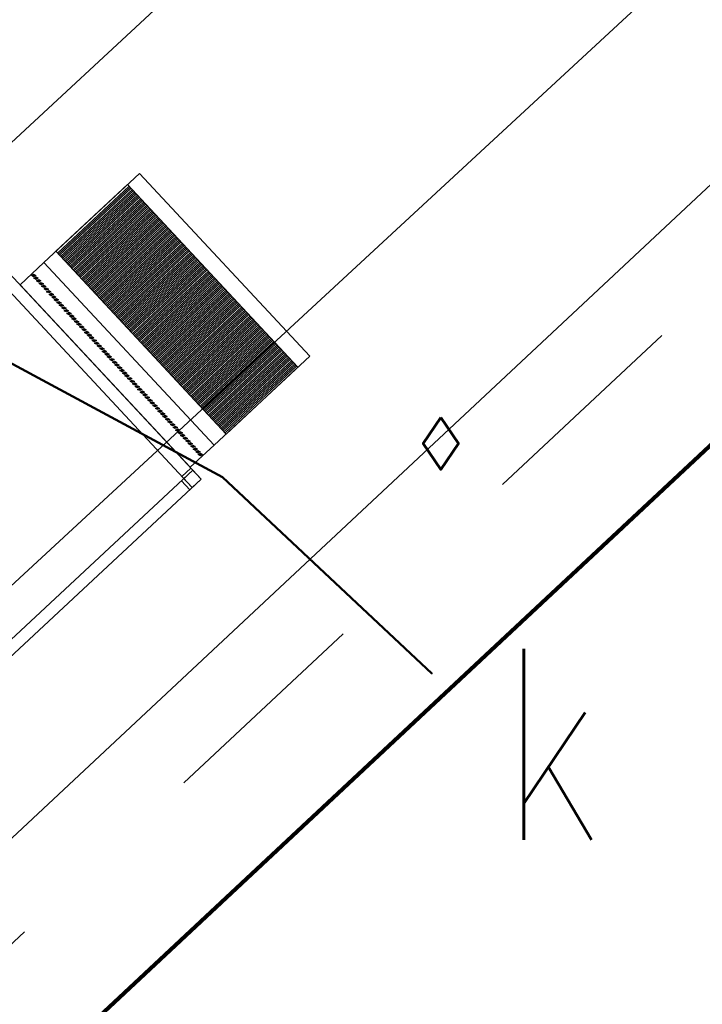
# Model space of a CAD drawing. Extents: x 5552506 to 5553307, y 5642054 to 5642708.
# Tile 34 of 73: x 5552833.24 to 5552836.37, y 5642484.78 to 5642489.29. Entities that reach past the tile are written whole.
import ezdxf
from ezdxf.enums import TextEntityAlignment as Align

# ---------------------------------------------------------------- set-up
doc = ezdxf.new("R2010")
doc.units = 0
doc.header["$MEASUREMENT"] = 0
doc.linetypes.add('1', pattern=[2, 1, -1])
doc.layers.add('A_SC_WID', color=1, linetype='Continuous', lineweight=18)
doc.layers.add('PROJEKT', color=255, linetype='Continuous', lineweight=50)
doc.layers.add('deszczówka', color=7, linetype='Continuous', lineweight=50, true_color=0x0a8f2c)
for name, color, linetype in [('EGB_BlokBudynku', 7, 'Continuous'), ('GES_PrzewodKanalizacyjny', 7, 'Continuous'), ('OT_Komunikacja', 7, 'Continuous')]:
    doc.layers.add(name, color=color, linetype=linetype)
doc.styles.add('STYL_ARIAL', font='simplex', dxfattribs={"width": 0.75, "oblique": 0.1})

msp = doc.modelspace()

# ---------------------------------------------------------------- linework, layer by layer
at = {"linetype": 'ByBlock'}
msp.add_lwpolyline([(5552818.13, 5642470.25), (5552854.09, 5642503.87), (5552864.53, 5642492.88), (5552829.075, 5642458.505), (5552818.13, 5642470.25)], dxfattribs=at)
for points in [[(5552834.5711, 5642487.74859), (5552834.13282, 5642487.34029), (5552833.35234, 5642488.17807), (5552833.79062, 5642488.58637), (5552834.5711, 5642487.74859)], [(5552834.5711, 5642487.74859), (5552834.13282, 5642487.34029), (5552833.35234, 5642488.17807), (5552833.79062, 5642488.58637), (5552834.5711, 5642487.74859)], [(5552834.51695, 5642487.69815), (5552834.18769, 5642487.39141), (5552833.40721, 5642488.22919), (5552833.73647, 5642488.53593), (5552834.51695, 5642487.69815)], [(5552833.74397, 5642488.52788), (5552833.41471, 5642488.22114), (5552833.74397, 5642488.52788)], [(5552833.74874, 5642488.52276), (5552833.41948, 5642488.21602), (5552833.74874, 5642488.52276)], [(5552833.75351, 5642488.51764), (5552833.42425, 5642488.2109), (5552833.75351, 5642488.51764)], [(5552833.75829, 5642488.51251), (5552833.42903, 5642488.20578), (5552833.75829, 5642488.51251)], [(5552833.76306, 5642488.50739), (5552833.4338, 5642488.20065), (5552833.76306, 5642488.50739)], [(5552833.76783, 5642488.50227), (5552833.43857, 5642488.19553), (5552833.76783, 5642488.50227)], [(5552833.7726, 5642488.49715), (5552833.44334, 5642488.19041), (5552833.7726, 5642488.49715)], [(5552833.77737, 5642488.49203), (5552833.44811, 5642488.18529), (5552833.77737, 5642488.49203)], [(5552833.78214, 5642488.48691), (5552833.45288, 5642488.18017), (5552833.78214, 5642488.48691)], [(5552833.78691, 5642488.48178), (5552833.45766, 5642488.17505), (5552833.78691, 5642488.48178)], [(5552833.79169, 5642488.47666), (5552833.46243, 5642488.16992), (5552833.79169, 5642488.47666)], [(5552833.79646, 5642488.47154), (5552833.4672, 5642488.1648), (5552833.79646, 5642488.47154)], [(5552833.80123, 5642488.46642), (5552833.47197, 5642488.15968), (5552833.80123, 5642488.46642)], [(5552833.806, 5642488.4613), (5552833.47674, 5642488.15456), (5552833.806, 5642488.4613)], [(5552833.81077, 5642488.45617), (5552833.48151, 5642488.14944), (5552833.81077, 5642488.45617)], [(5552833.81554, 5642488.45105), (5552833.48628, 5642488.14431), (5552833.81554, 5642488.45105)], [(5552833.82031, 5642488.44593), (5552833.49106, 5642488.13919), (5552833.82031, 5642488.44593)], [(5552833.82509, 5642488.44081), (5552833.49583, 5642488.13407), (5552833.82509, 5642488.44081)], [(5552833.82986, 5642488.43569), (5552833.5006, 5642488.12895), (5552833.82986, 5642488.43569)], [(5552833.83463, 5642488.43057), (5552833.50537, 5642488.12383), (5552833.83463, 5642488.43057)], [(5552833.8394, 5642488.42544), (5552833.51014, 5642488.11871), (5552833.8394, 5642488.42544)], [(5552833.84417, 5642488.42032), (5552833.51491, 5642488.11358), (5552833.84417, 5642488.42032)], [(5552833.84894, 5642488.4152), (5552833.51968, 5642488.10846), (5552833.84894, 5642488.4152)], [(5552833.85372, 5642488.41008), (5552833.52446, 5642488.10334), (5552833.85372, 5642488.41008)], [(5552833.85849, 5642488.40496), (5552833.52923, 5642488.09822), (5552833.85849, 5642488.40496)], [(5552833.86326, 5642488.39983), (5552833.534, 5642488.0931), (5552833.86326, 5642488.39983)], [(5552833.86803, 5642488.39471), (5552833.53877, 5642488.08797), (5552833.86803, 5642488.39471)], [(5552833.8728, 5642488.38959), (5552833.54354, 5642488.08285), (5552833.8728, 5642488.38959)], [(5552833.87757, 5642488.38447), (5552833.54831, 5642488.07773), (5552833.87757, 5642488.38447)], [(5552833.88234, 5642488.37935), (5552833.55308, 5642488.07261), (5552833.88234, 5642488.37935)], [(5552833.88712, 5642488.37423), (5552833.55786, 5642488.06749), (5552833.88712, 5642488.37423)], [(5552833.89189, 5642488.3691), (5552833.56263, 5642488.06237), (5552833.89189, 5642488.3691)], [(5552833.89666, 5642488.36398), (5552833.5674, 5642488.05724), (5552833.89666, 5642488.36398)], [(5552833.90143, 5642488.35886), (5552833.57217, 5642488.05212), (5552833.90143, 5642488.35886)], [(5552833.9062, 5642488.35374), (5552833.57694, 5642488.047), (5552833.9062, 5642488.35374)], [(5552833.91097, 5642488.34862), (5552833.58171, 5642488.04188), (5552833.91097, 5642488.34862)], [(5552833.91574, 5642488.3435), (5552833.58649, 5642488.03676), (5552833.91574, 5642488.3435)], [(5552833.92052, 5642488.33837), (5552833.59126, 5642488.03163), (5552833.92052, 5642488.33837)], [(5552833.92529, 5642488.33325), (5552833.59603, 5642488.02651), (5552833.92529, 5642488.33325)], [(5552833.93006, 5642488.32813), (5552833.6008, 5642488.02139), (5552833.93006, 5642488.32813)], [(5552833.93483, 5642488.32301), (5552833.60557, 5642488.01627), (5552833.93483, 5642488.32301)], [(5552833.9396, 5642488.31789), (5552833.61034, 5642488.01115), (5552833.9396, 5642488.31789)], [(5552833.94437, 5642488.31276), (5552833.61511, 5642488.00603), (5552833.94437, 5642488.31276)], [(5552833.94914, 5642488.30764), (5552833.61989, 5642488.0009), (5552833.94914, 5642488.30764)], [(5552833.95392, 5642488.30252), (5552833.62466, 5642487.99578), (5552833.95392, 5642488.30252)], [(5552833.95869, 5642488.2974), (5552833.62943, 5642487.99066), (5552833.95869, 5642488.2974)], [(5552833.96346, 5642488.29228), (5552833.6342, 5642487.98554), (5552833.96346, 5642488.29228)], [(5552833.96823, 5642488.28716), (5552833.63897, 5642487.98042), (5552833.96823, 5642488.28716)], [(5552833.973, 5642488.28203), (5552833.64374, 5642487.97529), (5552833.973, 5642488.28203)], [(5552833.97777, 5642488.27691), (5552833.64851, 5642487.97017), (5552833.97777, 5642488.27691)], [(5552833.98255, 5642488.27179), (5552833.65329, 5642487.96505), (5552833.98255, 5642488.27179)], [(5552833.98732, 5642488.26667), (5552833.65806, 5642487.95993), (5552833.98732, 5642488.26667)], [(5552833.99209, 5642488.26155), (5552833.66283, 5642487.95481), (5552833.99209, 5642488.26155)], [(5552833.99686, 5642488.25642), (5552833.6676, 5642487.94969), (5552833.99686, 5642488.25642)], [(5552834.00163, 5642488.2513), (5552833.67237, 5642487.94456), (5552834.00163, 5642488.2513)], [(5552834.0064, 5642488.24618), (5552833.67714, 5642487.93944), (5552834.0064, 5642488.24618)], [(5552834.01117, 5642488.24106), (5552833.68191, 5642487.93432), (5552834.01117, 5642488.24106)], [(5552834.01595, 5642488.23594), (5552833.68669, 5642487.9292), (5552834.01595, 5642488.23594)], [(5552834.02072, 5642488.23082), (5552833.69146, 5642487.92408), (5552834.02072, 5642488.23082)], [(5552834.02549, 5642488.22569), (5552833.69623, 5642487.91896), (5552834.02549, 5642488.22569)], [(5552834.03026, 5642488.22057), (5552833.701, 5642487.91383), (5552834.03026, 5642488.22057)], [(5552834.03503, 5642488.21545), (5552833.70577, 5642487.90871), (5552834.03503, 5642488.21545)], [(5552834.0398, 5642488.21033), (5552833.71054, 5642487.90359), (5552834.0398, 5642488.21033)], [(5552834.04457, 5642488.20521), (5552833.71532, 5642487.89847), (5552834.04457, 5642488.20521)], [(5552834.04935, 5642488.20008), (5552833.72009, 5642487.89335), (5552834.04935, 5642488.20008)], [(5552834.13282, 5642487.34029), (5552834.02379, 5642487.23872), (5552833.244, 5642488.07577), (5552833.35302, 5642488.17734), (5552834.13282, 5642487.34029)], [(5552834.13282, 5642487.34029), (5552834.02379, 5642487.23872), (5552833.244, 5642488.07577), (5552833.35302, 5642488.17734), (5552834.13282, 5642487.34029)], [(5552834.05412, 5642488.19496), (5552833.72486, 5642487.88822), (5552834.05412, 5642488.19496)], [(5552834.05889, 5642488.18984), (5552833.72963, 5642487.8831), (5552834.05889, 5642488.18984)], [(5552834.06366, 5642488.18472), (5552833.7344, 5642487.87798), (5552834.06366, 5642488.18472)], [(5552834.06843, 5642488.1796), (5552833.73917, 5642487.87286), (5552834.06843, 5642488.1796)], [(5552834.0732, 5642488.17448), (5552833.74394, 5642487.86774), (5552834.0732, 5642488.17448)], [(5552834.07797, 5642488.16935), (5552833.74872, 5642487.86262), (5552834.07797, 5642488.16935)], [(5552834.08275, 5642488.16423), (5552833.75349, 5642487.85749), (5552834.08275, 5642488.16423)], [(5552834.08752, 5642488.15911), (5552833.75826, 5642487.85237), (5552834.08752, 5642488.15911)], [(5552834.09229, 5642488.15399), (5552833.76303, 5642487.84725), (5552834.09229, 5642488.15399)], [(5552834.0735, 5642487.18389), (5552834.03253, 5642487.14572), (5552833.15117, 5642488.09179), (5552833.19214, 5642488.12997), (5552834.0735, 5642487.18389)], [(5552833.30584, 5642488.12382), (5552833.31553, 5642488.11781), (5552833.30544, 5642488.11251), (5552833.29575, 5642488.11851), (5552833.30584, 5642488.12382), (5552833.31553, 5642488.11781), (5552833.29575, 5642488.11851), (5552833.30584, 5642488.12382)], [(5552833.30584, 5642488.12382), (5552833.31553, 5642488.11781), (5552833.30544, 5642488.11251), (5552833.29575, 5642488.11851), (5552833.30584, 5642488.12382), (5552833.31553, 5642488.11781), (5552833.29575, 5642488.11851), (5552833.30584, 5642488.12382)], [(5552833.31743, 5642488.11138), (5552833.32712, 5642488.10537), (5552833.31703, 5642488.10007), (5552833.30733, 5642488.10608), (5552833.31743, 5642488.11138), (5552833.32712, 5642488.10537), (5552833.30733, 5642488.10608), (5552833.31743, 5642488.11138)], [(5552833.31743, 5642488.11138), (5552833.32712, 5642488.10537), (5552833.31703, 5642488.10007), (5552833.30733, 5642488.10608), (5552833.31743, 5642488.11138), (5552833.32712, 5642488.10537), (5552833.30733, 5642488.10608), (5552833.31743, 5642488.11138)], [(5552834.09706, 5642488.14887), (5552833.7678, 5642487.84213), (5552834.09706, 5642488.14887)], [(5552834.10183, 5642488.14374), (5552833.77257, 5642487.83701), (5552834.10183, 5642488.14374)], [(5552834.1066, 5642488.13862), (5552833.77734, 5642487.83188), (5552834.1066, 5642488.13862)], [(5552834.11138, 5642488.1335), (5552833.78212, 5642487.82676), (5552834.11138, 5642488.1335)], [(5552834.11615, 5642488.12838), (5552833.78689, 5642487.82164), (5552834.11615, 5642488.12838)], [(5552834.12092, 5642488.12326), (5552833.79166, 5642487.81652), (5552834.12092, 5642488.12326)], [(5552834.12569, 5642488.11814), (5552833.79643, 5642487.8114), (5552834.12569, 5642488.11814)], [(5552834.13046, 5642488.11301), (5552833.8012, 5642487.80628), (5552834.13046, 5642488.11301)], [(5552834.13523, 5642488.10789), (5552833.80597, 5642487.80115), (5552834.13523, 5642488.10789)], [(5552833.32902, 5642488.09894), (5552833.33871, 5642488.09294), (5552833.32862, 5642488.08763), (5552833.31892, 5642488.09364), (5552833.32902, 5642488.09894), (5552833.33871, 5642488.09294), (5552833.31892, 5642488.09364), (5552833.32902, 5642488.09894)], [(5552833.32902, 5642488.09894), (5552833.33871, 5642488.09294), (5552833.32862, 5642488.08763), (5552833.31892, 5642488.09364), (5552833.32902, 5642488.09894), (5552833.33871, 5642488.09294), (5552833.31892, 5642488.09364), (5552833.32902, 5642488.09894)], [(5552833.3406, 5642488.0865), (5552833.3503, 5642488.0805), (5552833.3402, 5642488.07519), (5552833.33051, 5642488.0812), (5552833.3406, 5642488.0865), (5552833.3503, 5642488.0805), (5552833.33051, 5642488.0812), (5552833.3406, 5642488.0865)], [(5552833.3406, 5642488.0865), (5552833.3503, 5642488.0805), (5552833.3402, 5642488.07519), (5552833.33051, 5642488.0812), (5552833.3406, 5642488.0865), (5552833.3503, 5642488.0805), (5552833.33051, 5642488.0812), (5552833.3406, 5642488.0865)], [(5552833.35219, 5642488.07406), (5552833.36189, 5642488.06806), (5552833.35179, 5642488.06276), (5552833.3421, 5642488.06876), (5552833.35219, 5642488.07406), (5552833.36189, 5642488.06806), (5552833.3421, 5642488.06876), (5552833.35219, 5642488.07406)], [(5552833.35219, 5642488.07406), (5552833.36189, 5642488.06806), (5552833.35179, 5642488.06276), (5552833.3421, 5642488.06876), (5552833.35219, 5642488.07406), (5552833.36189, 5642488.06806), (5552833.3421, 5642488.06876), (5552833.35219, 5642488.07406)], [(5552834.14, 5642488.10277), (5552833.81075, 5642487.79603), (5552834.14, 5642488.10277)], [(5552834.14478, 5642488.09765), (5552833.81552, 5642487.79091), (5552834.14478, 5642488.09765)], [(5552834.14955, 5642488.09253), (5552833.82029, 5642487.78579), (5552834.14955, 5642488.09253)], [(5552834.15432, 5642488.0874), (5552833.82506, 5642487.78067), (5552834.15432, 5642488.0874)], [(5552834.15909, 5642488.08228), (5552833.82983, 5642487.77554), (5552834.15909, 5642488.08228)], [(5552834.16386, 5642488.07716), (5552833.8346, 5642487.77042), (5552834.16386, 5642488.07716)], [(5552834.16863, 5642488.07204), (5552833.83937, 5642487.7653), (5552834.16863, 5642488.07204)], [(5552834.1734, 5642488.06692), (5552833.84415, 5642487.76018), (5552834.1734, 5642488.06692)], [(5552833.36378, 5642488.06162), (5552833.37347, 5642488.05562), (5552833.36338, 5642488.05032), (5552833.35369, 5642488.05632), (5552833.36378, 5642488.06162), (5552833.37347, 5642488.05562), (5552833.35369, 5642488.05632), (5552833.36378, 5642488.06162)], [(5552833.36378, 5642488.06162), (5552833.37347, 5642488.05562), (5552833.36338, 5642488.05032), (5552833.35369, 5642488.05632), (5552833.36378, 5642488.06162), (5552833.37347, 5642488.05562), (5552833.35369, 5642488.05632), (5552833.36378, 5642488.06162)], [(5552833.37537, 5642488.04919), (5552833.38506, 5642488.04318), (5552833.37497, 5642488.03788), (5552833.36527, 5642488.04388), (5552833.37537, 5642488.04919), (5552833.38506, 5642488.04318), (5552833.36527, 5642488.04388), (5552833.37537, 5642488.04919)], [(5552833.37537, 5642488.04919), (5552833.38506, 5642488.04318), (5552833.37497, 5642488.03788), (5552833.36527, 5642488.04388), (5552833.37537, 5642488.04919), (5552833.38506, 5642488.04318), (5552833.36527, 5642488.04388), (5552833.37537, 5642488.04919)], [(5552833.38696, 5642488.03675), (5552833.39665, 5642488.03074), (5552833.38656, 5642488.02544), (5552833.37686, 5642488.03144), (5552833.38696, 5642488.03675), (5552833.39665, 5642488.03074), (5552833.37686, 5642488.03144), (5552833.38696, 5642488.03675)], [(5552833.38696, 5642488.03675), (5552833.39665, 5642488.03074), (5552833.38656, 5642488.02544), (5552833.37686, 5642488.03144), (5552833.38696, 5642488.03675), (5552833.39665, 5642488.03074), (5552833.37686, 5642488.03144), (5552833.38696, 5642488.03675)], [(5552833.39854, 5642488.02431), (5552833.40824, 5642488.0183), (5552833.39814, 5642488.013), (5552833.38845, 5642488.019), (5552833.39854, 5642488.02431), (5552833.40824, 5642488.0183), (5552833.38845, 5642488.019), (5552833.39854, 5642488.02431)], [(5552833.39854, 5642488.02431), (5552833.40824, 5642488.0183), (5552833.39814, 5642488.013), (5552833.38845, 5642488.019), (5552833.39854, 5642488.02431), (5552833.40824, 5642488.0183), (5552833.38845, 5642488.019), (5552833.39854, 5642488.02431)], [(5552834.17818, 5642488.0618), (5552833.84892, 5642487.75506), (5552834.17818, 5642488.0618)], [(5552834.18295, 5642488.05667), (5552833.85369, 5642487.74994), (5552834.18295, 5642488.05667)], [(5552834.18772, 5642488.05155), (5552833.85846, 5642487.74481), (5552834.18772, 5642488.05155)], [(5552834.19249, 5642488.04643), (5552833.86323, 5642487.73969), (5552834.19249, 5642488.04643)], [(5552834.19726, 5642488.04131), (5552833.868, 5642487.73457), (5552834.19726, 5642488.04131)], [(5552834.20203, 5642488.03619), (5552833.87277, 5642487.72945), (5552834.20203, 5642488.03619)], [(5552834.2068, 5642488.03106), (5552833.87755, 5642487.72433), (5552834.2068, 5642488.03106)], [(5552834.21158, 5642488.02594), (5552833.88232, 5642487.7192), (5552834.21158, 5642488.02594)], [(5552834.21635, 5642488.02082), (5552833.88709, 5642487.71408), (5552834.21635, 5642488.02082)], [(5552833.41013, 5642488.01187), (5552833.41982, 5642488.00587), (5552833.40973, 5642488.00056), (5552833.40004, 5642488.00657), (5552833.41013, 5642488.01187), (5552833.41982, 5642488.00587), (5552833.40004, 5642488.00657), (5552833.41013, 5642488.01187)], [(5552833.41013, 5642488.01187), (5552833.41982, 5642488.00587), (5552833.40973, 5642488.00056), (5552833.40004, 5642488.00657), (5552833.41013, 5642488.01187), (5552833.41982, 5642488.00587), (5552833.40004, 5642488.00657), (5552833.41013, 5642488.01187)], [(5552833.42172, 5642487.99943), (5552833.43141, 5642487.99343), (5552833.42132, 5642487.98812), (5552833.41163, 5642487.99413), (5552833.42172, 5642487.99943), (5552833.43141, 5642487.99343), (5552833.41163, 5642487.99413), (5552833.42172, 5642487.99943)], [(5552833.42172, 5642487.99943), (5552833.43141, 5642487.99343), (5552833.42132, 5642487.98812), (5552833.41163, 5642487.99413), (5552833.42172, 5642487.99943), (5552833.43141, 5642487.99343), (5552833.41163, 5642487.99413), (5552833.42172, 5642487.99943)], [(5552833.43331, 5642487.98699), (5552833.443, 5642487.98099), (5552833.43291, 5642487.97569), (5552833.42321, 5642487.98169), (5552833.43331, 5642487.98699), (5552833.443, 5642487.98099), (5552833.42321, 5642487.98169), (5552833.43331, 5642487.98699)], [(5552833.43331, 5642487.98699), (5552833.443, 5642487.98099), (5552833.43291, 5642487.97569), (5552833.42321, 5642487.98169), (5552833.43331, 5642487.98699), (5552833.443, 5642487.98099), (5552833.42321, 5642487.98169), (5552833.43331, 5642487.98699)], [(5552833.4449, 5642487.97455), (5552833.45459, 5642487.96855), (5552833.44449, 5642487.96325), (5552833.4348, 5642487.96925), (5552833.4449, 5642487.97455), (5552833.45459, 5642487.96855), (5552833.4348, 5642487.96925), (5552833.4449, 5642487.97455)], [(5552833.4449, 5642487.97455), (5552833.45459, 5642487.96855), (5552833.44449, 5642487.96325), (5552833.4348, 5642487.96925), (5552833.4449, 5642487.97455), (5552833.45459, 5642487.96855), (5552833.4348, 5642487.96925), (5552833.4449, 5642487.97455)], [(5552834.22112, 5642488.0157), (5552833.89186, 5642487.70896), (5552834.22112, 5642488.0157)], [(5552834.22589, 5642488.01058), (5552833.89663, 5642487.70384), (5552834.22589, 5642488.01058)], [(5552834.23066, 5642488.00546), (5552833.9014, 5642487.69872), (5552834.23066, 5642488.00546)], [(5552834.23543, 5642488.00033), (5552833.90617, 5642487.6936), (5552834.23543, 5642488.00033)], [(5552834.24021, 5642487.99521), (5552833.91095, 5642487.68847), (5552834.24021, 5642487.99521)], [(5552834.24498, 5642487.99009), (5552833.91572, 5642487.68335), (5552834.24498, 5642487.99009)], [(5552834.24975, 5642487.98497), (5552833.92049, 5642487.67823), (5552834.24975, 5642487.98497)], [(5552834.25452, 5642487.97985), (5552833.92526, 5642487.67311), (5552834.25452, 5642487.97985)], [(5552834.25929, 5642487.97472), (5552833.93003, 5642487.66799), (5552834.25929, 5642487.97472)], [(5552833.45648, 5642487.96211), (5552833.46618, 5642487.95611), (5552833.45608, 5642487.95081), (5552833.44639, 5642487.95681), (5552833.45648, 5642487.96211), (5552833.46618, 5642487.95611), (5552833.44639, 5642487.95681), (5552833.45648, 5642487.96211)], [(5552833.45648, 5642487.96211), (5552833.46618, 5642487.95611), (5552833.45608, 5642487.95081), (5552833.44639, 5642487.95681), (5552833.45648, 5642487.96211), (5552833.46618, 5642487.95611), (5552833.44639, 5642487.95681), (5552833.45648, 5642487.96211)], [(5552833.46807, 5642487.94968), (5552833.47776, 5642487.94367), (5552833.46767, 5642487.93837), (5552833.45798, 5642487.94437), (5552833.46807, 5642487.94968), (5552833.47776, 5642487.94367), (5552833.45798, 5642487.94437), (5552833.46807, 5642487.94968)], [(5552833.46807, 5642487.94968), (5552833.47776, 5642487.94367), (5552833.46767, 5642487.93837), (5552833.45798, 5642487.94437), (5552833.46807, 5642487.94968), (5552833.47776, 5642487.94367), (5552833.45798, 5642487.94437), (5552833.46807, 5642487.94968)], [(5552833.47966, 5642487.93724), (5552833.48935, 5642487.93123), (5552833.47926, 5642487.92593), (5552833.46957, 5642487.93193), (5552833.47966, 5642487.93724), (5552833.48935, 5642487.93123), (5552833.46957, 5642487.93193), (5552833.47966, 5642487.93724)], [(5552833.47966, 5642487.93724), (5552833.48935, 5642487.93123), (5552833.47926, 5642487.92593), (5552833.46957, 5642487.93193), (5552833.47966, 5642487.93724), (5552833.48935, 5642487.93123), (5552833.46957, 5642487.93193), (5552833.47966, 5642487.93724)], [(5552834.26406, 5642487.9696), (5552833.9348, 5642487.66286), (5552834.26406, 5642487.9696)], [(5552834.26883, 5642487.96448), (5552833.93958, 5642487.65774), (5552834.26883, 5642487.96448)], [(5552834.27361, 5642487.95936), (5552833.94435, 5642487.65262), (5552834.27361, 5642487.95936)], [(5552834.27838, 5642487.95424), (5552833.94912, 5642487.6475), (5552834.27838, 5642487.95424)], [(5552834.28315, 5642487.94912), (5552833.95389, 5642487.64238), (5552834.28315, 5642487.94912)], [(5552834.28792, 5642487.94399), (5552833.95866, 5642487.63726), (5552834.28792, 5642487.94399)], [(5552834.29269, 5642487.93887), (5552833.96343, 5642487.63213), (5552834.29269, 5642487.93887)], [(5552834.29746, 5642487.93375), (5552833.9682, 5642487.62701), (5552834.29746, 5642487.93375)], [(5552834.30223, 5642487.92863), (5552833.97298, 5642487.62189), (5552834.30223, 5642487.92863)], [(5552833.49125, 5642487.9248), (5552833.50094, 5642487.91879), (5552833.49085, 5642487.91349), (5552833.48115, 5642487.9195), (5552833.49125, 5642487.9248), (5552833.50094, 5642487.91879), (5552833.48115, 5642487.9195), (5552833.49125, 5642487.9248)], [(5552833.49125, 5642487.9248), (5552833.50094, 5642487.91879), (5552833.49085, 5642487.91349), (5552833.48115, 5642487.9195), (5552833.49125, 5642487.9248), (5552833.50094, 5642487.91879), (5552833.48115, 5642487.9195), (5552833.49125, 5642487.9248)], [(5552833.50283, 5642487.91236), (5552833.51253, 5642487.90636), (5552833.50243, 5642487.90105), (5552833.49274, 5642487.90706), (5552833.50283, 5642487.91236), (5552833.51253, 5642487.90636), (5552833.49274, 5642487.90706), (5552833.50283, 5642487.91236)], [(5552833.50283, 5642487.91236), (5552833.51253, 5642487.90636), (5552833.50243, 5642487.90105), (5552833.49274, 5642487.90706), (5552833.50283, 5642487.91236), (5552833.51253, 5642487.90636), (5552833.49274, 5642487.90706), (5552833.50283, 5642487.91236)], [(5552833.51442, 5642487.89992), (5552833.52412, 5642487.89392), (5552833.51402, 5642487.88861), (5552833.50433, 5642487.89462), (5552833.51442, 5642487.89992), (5552833.52412, 5642487.89392), (5552833.50433, 5642487.89462), (5552833.51442, 5642487.89992)], [(5552833.51442, 5642487.89992), (5552833.52412, 5642487.89392), (5552833.51402, 5642487.88861), (5552833.50433, 5642487.89462), (5552833.51442, 5642487.89992), (5552833.52412, 5642487.89392), (5552833.50433, 5642487.89462), (5552833.51442, 5642487.89992)], [(5552833.52601, 5642487.88748), (5552833.5357, 5642487.88148), (5552833.52561, 5642487.87618), (5552833.51592, 5642487.88218), (5552833.52601, 5642487.88748), (5552833.5357, 5642487.88148), (5552833.51592, 5642487.88218), (5552833.52601, 5642487.88748)], [(5552833.52601, 5642487.88748), (5552833.5357, 5642487.88148), (5552833.52561, 5642487.87618), (5552833.51592, 5642487.88218), (5552833.52601, 5642487.88748), (5552833.5357, 5642487.88148), (5552833.51592, 5642487.88218), (5552833.52601, 5642487.88748)], [(5552834.30701, 5642487.92351), (5552833.97775, 5642487.61677), (5552834.30701, 5642487.92351)], [(5552834.31178, 5642487.91838), (5552833.98252, 5642487.61165), (5552834.31178, 5642487.91838)], [(5552834.31655, 5642487.91326), (5552833.98729, 5642487.60652), (5552834.31655, 5642487.91326)], [(5552834.32132, 5642487.90814), (5552833.99206, 5642487.6014), (5552834.32132, 5642487.90814)], [(5552834.32609, 5642487.90302), (5552833.99683, 5642487.59628), (5552834.32609, 5642487.90302)], [(5552834.33086, 5642487.8979), (5552834.0016, 5642487.59116), (5552834.33086, 5642487.8979)], [(5552834.33564, 5642487.89278), (5552834.00638, 5642487.58604), (5552834.33564, 5642487.89278)], [(5552834.34041, 5642487.88765), (5552834.01115, 5642487.58092), (5552834.34041, 5642487.88765)], [(5552834.34518, 5642487.88253), (5552834.01592, 5642487.57579), (5552834.34518, 5642487.88253)], [(5552833.5376, 5642487.87504), (5552833.54729, 5642487.86904), (5552833.5372, 5642487.86374), (5552833.5275, 5642487.86974), (5552833.5376, 5642487.87504), (5552833.54729, 5642487.86904), (5552833.5275, 5642487.86974), (5552833.5376, 5642487.87504)], [(5552833.5376, 5642487.87504), (5552833.54729, 5642487.86904), (5552833.5372, 5642487.86374), (5552833.5275, 5642487.86974), (5552833.5376, 5642487.87504), (5552833.54729, 5642487.86904), (5552833.5275, 5642487.86974), (5552833.5376, 5642487.87504)], [(5552833.54919, 5642487.86261), (5552833.55888, 5642487.8566), (5552833.54879, 5642487.8513), (5552833.53909, 5642487.8573), (5552833.54919, 5642487.86261), (5552833.55888, 5642487.8566), (5552833.53909, 5642487.8573), (5552833.54919, 5642487.86261)], [(5552833.54919, 5642487.86261), (5552833.55888, 5642487.8566), (5552833.54879, 5642487.8513), (5552833.53909, 5642487.8573), (5552833.54919, 5642487.86261), (5552833.55888, 5642487.8566), (5552833.53909, 5642487.8573), (5552833.54919, 5642487.86261)], [(5552833.56077, 5642487.85017), (5552833.57047, 5642487.84416), (5552833.56037, 5642487.83886), (5552833.55068, 5642487.84486), (5552833.56077, 5642487.85017), (5552833.57047, 5642487.84416), (5552833.55068, 5642487.84486), (5552833.56077, 5642487.85017)], [(5552833.56077, 5642487.85017), (5552833.57047, 5642487.84416), (5552833.56037, 5642487.83886), (5552833.55068, 5642487.84486), (5552833.56077, 5642487.85017), (5552833.57047, 5642487.84416), (5552833.55068, 5642487.84486), (5552833.56077, 5642487.85017)], [(5552833.57236, 5642487.83773), (5552833.58206, 5642487.83172), (5552833.57196, 5642487.82642), (5552833.56227, 5642487.83242), (5552833.57236, 5642487.83773), (5552833.58206, 5642487.83172), (5552833.56227, 5642487.83242), (5552833.57236, 5642487.83773)], [(5552833.57236, 5642487.83773), (5552833.58206, 5642487.83172), (5552833.57196, 5642487.82642), (5552833.56227, 5642487.83242), (5552833.57236, 5642487.83773), (5552833.58206, 5642487.83172), (5552833.56227, 5642487.83242), (5552833.57236, 5642487.83773)], [(5552834.34995, 5642487.87741), (5552834.02069, 5642487.57067), (5552834.34995, 5642487.87741)], [(5552834.35472, 5642487.87229), (5552834.02546, 5642487.56555), (5552834.35472, 5642487.87229)], [(5552834.35949, 5642487.86717), (5552834.03023, 5642487.56043), (5552834.35949, 5642487.86717)], [(5552834.36426, 5642487.86205), (5552834.035, 5642487.55531), (5552834.36426, 5642487.86205)], [(5552834.36904, 5642487.85692), (5552834.03978, 5642487.55018), (5552834.36904, 5642487.85692)], [(5552834.37381, 5642487.8518), (5552834.04455, 5642487.54506), (5552834.37381, 5642487.8518)], [(5552834.37858, 5642487.84668), (5552834.04932, 5642487.53994), (5552834.37858, 5642487.84668)], [(5552834.38335, 5642487.84156), (5552834.05409, 5642487.53482), (5552834.38335, 5642487.84156)], [(5552833.58395, 5642487.82529), (5552833.59364, 5642487.81929), (5552833.58355, 5642487.81398), (5552833.57386, 5642487.81999), (5552833.58395, 5642487.82529), (5552833.59364, 5642487.81929), (5552833.57386, 5642487.81999), (5552833.58395, 5642487.82529)], [(5552833.58395, 5642487.82529), (5552833.59364, 5642487.81929), (5552833.58355, 5642487.81398), (5552833.57386, 5642487.81999), (5552833.58395, 5642487.82529), (5552833.59364, 5642487.81929), (5552833.57386, 5642487.81999), (5552833.58395, 5642487.82529)], [(5552833.59554, 5642487.81285), (5552833.60523, 5642487.80685), (5552833.59514, 5642487.80154), (5552833.58544, 5642487.80755), (5552833.59554, 5642487.81285), (5552833.60523, 5642487.80685), (5552833.58544, 5642487.80755), (5552833.59554, 5642487.81285)], [(5552833.59554, 5642487.81285), (5552833.60523, 5642487.80685), (5552833.59514, 5642487.80154), (5552833.58544, 5642487.80755), (5552833.59554, 5642487.81285), (5552833.60523, 5642487.80685), (5552833.58544, 5642487.80755), (5552833.59554, 5642487.81285)], [(5552833.60713, 5642487.80041), (5552833.61682, 5642487.79441), (5552833.60673, 5642487.78911), (5552833.59703, 5642487.79511), (5552833.60713, 5642487.80041), (5552833.61682, 5642487.79441), (5552833.59703, 5642487.79511), (5552833.60713, 5642487.80041)], [(5552833.60713, 5642487.80041), (5552833.61682, 5642487.79441), (5552833.60673, 5642487.78911), (5552833.59703, 5642487.79511), (5552833.60713, 5642487.80041), (5552833.61682, 5642487.79441), (5552833.59703, 5642487.79511), (5552833.60713, 5642487.80041)], [(5552834.38812, 5642487.83644), (5552834.05886, 5642487.5297), (5552834.38812, 5642487.83644)], [(5552834.39289, 5642487.83131), (5552834.06363, 5642487.52458), (5552834.39289, 5642487.83131)], [(5552834.39766, 5642487.82619), (5552834.06841, 5642487.51945), (5552834.39766, 5642487.82619)], [(5552834.40244, 5642487.82107), (5552834.07318, 5642487.51433), (5552834.40244, 5642487.82107)], [(5552834.40721, 5642487.81595), (5552834.07795, 5642487.50921), (5552834.40721, 5642487.81595)], [(5552834.41198, 5642487.81083), (5552834.08272, 5642487.50409), (5552834.41198, 5642487.81083)], [(5552834.41675, 5642487.80571), (5552834.08749, 5642487.49897), (5552834.41675, 5642487.80571)], [(5552834.42152, 5642487.80058), (5552834.09226, 5642487.49384), (5552834.42152, 5642487.80058)], [(5552834.42629, 5642487.79546), (5552834.09703, 5642487.48872), (5552834.42629, 5642487.79546)], [(5552833.61871, 5642487.78797), (5552833.62841, 5642487.78197), (5552833.61831, 5642487.77667), (5552833.60862, 5642487.78267), (5552833.61871, 5642487.78797), (5552833.62841, 5642487.78197), (5552833.60862, 5642487.78267), (5552833.61871, 5642487.78797)], [(5552833.61871, 5642487.78797), (5552833.62841, 5642487.78197), (5552833.61831, 5642487.77667), (5552833.60862, 5642487.78267), (5552833.61871, 5642487.78797), (5552833.62841, 5642487.78197), (5552833.60862, 5642487.78267), (5552833.61871, 5642487.78797)], [(5552833.6303, 5642487.77553), (5552833.63999, 5642487.76953), (5552833.6299, 5642487.76423), (5552833.62021, 5642487.77023), (5552833.6303, 5642487.77553), (5552833.63999, 5642487.76953), (5552833.62021, 5642487.77023), (5552833.6303, 5642487.77553)], [(5552833.6303, 5642487.77553), (5552833.63999, 5642487.76953), (5552833.6299, 5642487.76423), (5552833.62021, 5642487.77023), (5552833.6303, 5642487.77553), (5552833.63999, 5642487.76953), (5552833.62021, 5642487.77023), (5552833.6303, 5642487.77553)], [(5552833.64189, 5642487.7631), (5552833.65158, 5642487.75709), (5552833.64149, 5642487.75179), (5552833.6318, 5642487.75779), (5552833.64189, 5642487.7631), (5552833.65158, 5642487.75709), (5552833.6318, 5642487.75779), (5552833.64189, 5642487.7631)], [(5552833.64189, 5642487.7631), (5552833.65158, 5642487.75709), (5552833.64149, 5642487.75179), (5552833.6318, 5642487.75779), (5552833.64189, 5642487.7631), (5552833.65158, 5642487.75709), (5552833.6318, 5642487.75779), (5552833.64189, 5642487.7631)], [(5552833.65348, 5642487.75066), (5552833.66317, 5642487.74465), (5552833.65308, 5642487.73935), (5552833.64338, 5642487.74535), (5552833.65348, 5642487.75066), (5552833.66317, 5642487.74465), (5552833.64338, 5642487.74535), (5552833.65348, 5642487.75066)], [(5552833.65348, 5642487.75066), (5552833.66317, 5642487.74465), (5552833.65308, 5642487.73935), (5552833.64338, 5642487.74535), (5552833.65348, 5642487.75066), (5552833.66317, 5642487.74465), (5552833.64338, 5642487.74535), (5552833.65348, 5642487.75066)], [(5552834.43106, 5642487.79034), (5552834.10181, 5642487.4836), (5552834.43106, 5642487.79034)], [(5552834.43584, 5642487.78522), (5552834.10658, 5642487.47848), (5552834.43584, 5642487.78522)], [(5552834.44061, 5642487.7801), (5552834.11135, 5642487.47336), (5552834.44061, 5642487.7801)], [(5552834.44538, 5642487.77497), (5552834.11612, 5642487.46824), (5552834.44538, 5642487.77497)], [(5552834.45015, 5642487.76985), (5552834.12089, 5642487.46311), (5552834.45015, 5642487.76985)], [(5552834.45492, 5642487.76473), (5552834.12566, 5642487.45799), (5552834.45492, 5642487.76473)], [(5552834.45969, 5642487.75961), (5552834.13043, 5642487.45287), (5552834.45969, 5642487.75961)], [(5552834.46447, 5642487.75449), (5552834.13521, 5642487.44775), (5552834.46447, 5642487.75449)], [(5552834.46924, 5642487.74937), (5552834.13998, 5642487.44263), (5552834.46924, 5642487.74937)], [(5552833.66507, 5642487.73822), (5552833.67476, 5642487.73221), (5552833.66466, 5642487.72691), (5552833.65497, 5642487.73292), (5552833.66507, 5642487.73822), (5552833.67476, 5642487.73221), (5552833.65497, 5642487.73292), (5552833.66507, 5642487.73822)], [(5552833.66507, 5642487.73822), (5552833.67476, 5642487.73221), (5552833.66466, 5642487.72691), (5552833.65497, 5642487.73292), (5552833.66507, 5642487.73822), (5552833.67476, 5642487.73221), (5552833.65497, 5642487.73292), (5552833.66507, 5642487.73822)], [(5552833.67665, 5642487.72578), (5552833.68635, 5642487.71978), (5552833.67625, 5642487.71447), (5552833.66656, 5642487.72048), (5552833.67665, 5642487.72578), (5552833.68635, 5642487.71978), (5552833.66656, 5642487.72048), (5552833.67665, 5642487.72578)], [(5552833.67665, 5642487.72578), (5552833.68635, 5642487.71978), (5552833.67625, 5642487.71447), (5552833.66656, 5642487.72048), (5552833.67665, 5642487.72578), (5552833.68635, 5642487.71978), (5552833.66656, 5642487.72048), (5552833.67665, 5642487.72578)], [(5552833.68824, 5642487.71334), (5552833.69793, 5642487.70734), (5552833.68784, 5642487.70203), (5552833.67815, 5642487.70804), (5552833.68824, 5642487.71334), (5552833.69793, 5642487.70734), (5552833.67815, 5642487.70804), (5552833.68824, 5642487.71334)], [(5552833.68824, 5642487.71334), (5552833.69793, 5642487.70734), (5552833.68784, 5642487.70203), (5552833.67815, 5642487.70804), (5552833.68824, 5642487.71334), (5552833.69793, 5642487.70734), (5552833.67815, 5642487.70804), (5552833.68824, 5642487.71334)], [(5552834.47401, 5642487.74424), (5552834.14475, 5642487.43751), (5552834.47401, 5642487.74424)], [(5552834.47878, 5642487.73912), (5552834.14952, 5642487.43238), (5552834.47878, 5642487.73912)], [(5552834.48355, 5642487.734), (5552834.15429, 5642487.42726), (5552834.48355, 5642487.734)], [(5552834.48832, 5642487.72888), (5552834.15906, 5642487.42214), (5552834.48832, 5642487.72888)], [(5552834.49309, 5642487.72376), (5552834.16384, 5642487.41702), (5552834.49309, 5642487.72376)], [(5552834.49787, 5642487.71863), (5552834.16861, 5642487.4119), (5552834.49787, 5642487.71863)], [(5552834.50264, 5642487.71351), (5552834.17338, 5642487.40677), (5552834.50264, 5642487.71351)], [(5552834.50741, 5642487.70839), (5552834.17815, 5642487.40165), (5552834.50741, 5642487.70839)], [(5552834.51218, 5642487.70327), (5552834.18292, 5642487.39653), (5552834.51218, 5642487.70327)], [(5552833.69983, 5642487.7009), (5552833.70952, 5642487.6949), (5552833.69943, 5642487.6896), (5552833.68974, 5642487.6956), (5552833.69983, 5642487.7009), (5552833.70952, 5642487.6949), (5552833.68974, 5642487.6956), (5552833.69983, 5642487.7009)], [(5552833.69983, 5642487.7009), (5552833.70952, 5642487.6949), (5552833.69943, 5642487.6896), (5552833.68974, 5642487.6956), (5552833.69983, 5642487.7009), (5552833.70952, 5642487.6949), (5552833.68974, 5642487.6956), (5552833.69983, 5642487.7009)], [(5552833.71142, 5642487.68846), (5552833.72111, 5642487.68246), (5552833.71102, 5642487.67716), (5552833.70132, 5642487.68316), (5552833.71142, 5642487.68846), (5552833.72111, 5642487.68246), (5552833.70132, 5642487.68316), (5552833.71142, 5642487.68846)], [(5552833.71142, 5642487.68846), (5552833.72111, 5642487.68246), (5552833.71102, 5642487.67716), (5552833.70132, 5642487.68316), (5552833.71142, 5642487.68846), (5552833.72111, 5642487.68246), (5552833.70132, 5642487.68316), (5552833.71142, 5642487.68846)], [(5552833.723, 5642487.67602), (5552833.7327, 5642487.67002), (5552833.7226, 5642487.66472), (5552833.71291, 5642487.67072), (5552833.723, 5642487.67602), (5552833.7327, 5642487.67002), (5552833.71291, 5642487.67072), (5552833.723, 5642487.67602)], [(5552833.723, 5642487.67602), (5552833.7327, 5642487.67002), (5552833.7226, 5642487.66472), (5552833.71291, 5642487.67072), (5552833.723, 5642487.67602), (5552833.7327, 5642487.67002), (5552833.71291, 5642487.67072), (5552833.723, 5642487.67602)], [(5552833.73459, 5642487.66359), (5552833.74429, 5642487.65758), (5552833.73419, 5642487.65228), (5552833.7245, 5642487.65828), (5552833.73459, 5642487.66359), (5552833.74429, 5642487.65758), (5552833.7245, 5642487.65828), (5552833.73459, 5642487.66359)], [(5552833.73459, 5642487.66359), (5552833.74429, 5642487.65758), (5552833.73419, 5642487.65228), (5552833.7245, 5642487.65828), (5552833.73459, 5642487.66359), (5552833.74429, 5642487.65758), (5552833.7245, 5642487.65828), (5552833.73459, 5642487.66359)], [(5552834.51695, 5642487.69815), (5552834.18769, 5642487.39141), (5552834.51695, 5642487.69815)], [(5552833.74618, 5642487.65115), (5552833.75587, 5642487.64514), (5552833.74578, 5642487.63984), (5552833.73609, 5642487.64584), (5552833.74618, 5642487.65115), (5552833.75587, 5642487.64514), (5552833.73609, 5642487.64584), (5552833.74618, 5642487.65115)], [(5552833.74618, 5642487.65115), (5552833.75587, 5642487.64514), (5552833.74578, 5642487.63984), (5552833.73609, 5642487.64584), (5552833.74618, 5642487.65115), (5552833.75587, 5642487.64514), (5552833.73609, 5642487.64584), (5552833.74618, 5642487.65115)], [(5552833.75777, 5642487.63871), (5552833.76746, 5642487.63271), (5552833.75737, 5642487.6274), (5552833.74767, 5642487.63341), (5552833.75777, 5642487.63871), (5552833.76746, 5642487.63271), (5552833.74767, 5642487.63341), (5552833.75777, 5642487.63871)], [(5552833.75777, 5642487.63871), (5552833.76746, 5642487.63271), (5552833.75737, 5642487.6274), (5552833.74767, 5642487.63341), (5552833.75777, 5642487.63871), (5552833.76746, 5642487.63271), (5552833.74767, 5642487.63341), (5552833.75777, 5642487.63871)], [(5552833.76936, 5642487.62627), (5552833.77905, 5642487.62027), (5552833.76896, 5642487.61496), (5552833.75926, 5642487.62097), (5552833.76936, 5642487.62627), (5552833.77905, 5642487.62027), (5552833.75926, 5642487.62097), (5552833.76936, 5642487.62627)], [(5552833.76936, 5642487.62627), (5552833.77905, 5642487.62027), (5552833.76896, 5642487.61496), (5552833.75926, 5642487.62097), (5552833.76936, 5642487.62627), (5552833.77905, 5642487.62027), (5552833.75926, 5642487.62097), (5552833.76936, 5642487.62627)], [(5552833.78094, 5642487.61383), (5552833.79064, 5642487.60783), (5552833.78054, 5642487.60252), (5552833.77085, 5642487.60853), (5552833.78094, 5642487.61383), (5552833.79064, 5642487.60783), (5552833.77085, 5642487.60853), (5552833.78094, 5642487.61383)], [(5552833.78094, 5642487.61383), (5552833.79064, 5642487.60783), (5552833.78054, 5642487.60252), (5552833.77085, 5642487.60853), (5552833.78094, 5642487.61383), (5552833.79064, 5642487.60783), (5552833.77085, 5642487.60853), (5552833.78094, 5642487.61383)], [(5552833.79253, 5642487.60139), (5552833.80223, 5642487.59539), (5552833.79213, 5642487.59009), (5552833.78244, 5642487.59609), (5552833.79253, 5642487.60139), (5552833.80223, 5642487.59539), (5552833.78244, 5642487.59609), (5552833.79253, 5642487.60139)], [(5552833.79253, 5642487.60139), (5552833.80223, 5642487.59539), (5552833.79213, 5642487.59009), (5552833.78244, 5642487.59609), (5552833.79253, 5642487.60139), (5552833.80223, 5642487.59539), (5552833.78244, 5642487.59609), (5552833.79253, 5642487.60139)], [(5552833.80412, 5642487.58895), (5552833.81381, 5642487.58295), (5552833.80372, 5642487.57765), (5552833.79403, 5642487.58365), (5552833.80412, 5642487.58895), (5552833.81381, 5642487.58295), (5552833.79403, 5642487.58365), (5552833.80412, 5642487.58895)], [(5552833.80412, 5642487.58895), (5552833.81381, 5642487.58295), (5552833.80372, 5642487.57765), (5552833.79403, 5642487.58365), (5552833.80412, 5642487.58895), (5552833.81381, 5642487.58295), (5552833.79403, 5642487.58365), (5552833.80412, 5642487.58895)], [(5552833.81571, 5642487.57652), (5552833.8254, 5642487.57051), (5552833.81531, 5642487.56521), (5552833.80561, 5642487.57121), (5552833.81571, 5642487.57652), (5552833.8254, 5642487.57051), (5552833.80561, 5642487.57121), (5552833.81571, 5642487.57652)], [(5552833.81571, 5642487.57652), (5552833.8254, 5642487.57051), (5552833.81531, 5642487.56521), (5552833.80561, 5642487.57121), (5552833.81571, 5642487.57652), (5552833.8254, 5642487.57051), (5552833.80561, 5642487.57121), (5552833.81571, 5642487.57652)], [(5552833.8273, 5642487.56408), (5552833.83699, 5642487.55807), (5552833.8269, 5642487.55277), (5552833.8172, 5642487.55877), (5552833.8273, 5642487.56408), (5552833.83699, 5642487.55807), (5552833.8172, 5642487.55877), (5552833.8273, 5642487.56408)], [(5552833.8273, 5642487.56408), (5552833.83699, 5642487.55807), (5552833.8269, 5642487.55277), (5552833.8172, 5642487.55877), (5552833.8273, 5642487.56408), (5552833.83699, 5642487.55807), (5552833.8172, 5642487.55877), (5552833.8273, 5642487.56408)], [(5552833.83888, 5642487.55164), (5552833.84858, 5642487.54563), (5552833.83848, 5642487.54033), (5552833.82879, 5642487.54634), (5552833.83888, 5642487.55164), (5552833.84858, 5642487.54563), (5552833.82879, 5642487.54634), (5552833.83888, 5642487.55164)], [(5552833.83888, 5642487.55164), (5552833.84858, 5642487.54563), (5552833.83848, 5642487.54033), (5552833.82879, 5642487.54634), (5552833.83888, 5642487.55164), (5552833.84858, 5642487.54563), (5552833.82879, 5642487.54634), (5552833.83888, 5642487.55164)], [(5552833.85047, 5642487.5392), (5552833.86016, 5642487.5332), (5552833.85007, 5642487.52789), (5552833.84038, 5642487.5339), (5552833.85047, 5642487.5392), (5552833.86016, 5642487.5332), (5552833.84038, 5642487.5339), (5552833.85047, 5642487.5392)], [(5552833.85047, 5642487.5392), (5552833.86016, 5642487.5332), (5552833.85007, 5642487.52789), (5552833.84038, 5642487.5339), (5552833.85047, 5642487.5392), (5552833.86016, 5642487.5332), (5552833.84038, 5642487.5339), (5552833.85047, 5642487.5392)], [(5552833.86206, 5642487.52676), (5552833.87175, 5642487.52076), (5552833.86166, 5642487.51545), (5552833.85197, 5642487.52146), (5552833.86206, 5642487.52676), (5552833.87175, 5642487.52076), (5552833.85197, 5642487.52146), (5552833.86206, 5642487.52676)], [(5552833.86206, 5642487.52676), (5552833.87175, 5642487.52076), (5552833.86166, 5642487.51545), (5552833.85197, 5642487.52146), (5552833.86206, 5642487.52676), (5552833.87175, 5642487.52076), (5552833.85197, 5642487.52146), (5552833.86206, 5642487.52676)], [(5552833.87365, 5642487.51432), (5552833.88334, 5642487.50832), (5552833.87325, 5642487.50302), (5552833.86355, 5642487.50902), (5552833.87365, 5642487.51432), (5552833.88334, 5642487.50832), (5552833.86355, 5642487.50902), (5552833.87365, 5642487.51432)], [(5552833.87365, 5642487.51432), (5552833.88334, 5642487.50832), (5552833.87325, 5642487.50302), (5552833.86355, 5642487.50902), (5552833.87365, 5642487.51432), (5552833.88334, 5642487.50832), (5552833.86355, 5642487.50902), (5552833.87365, 5642487.51432)], [(5552833.88524, 5642487.50188), (5552833.89493, 5642487.49588), (5552833.88483, 5642487.49058), (5552833.87514, 5642487.49658), (5552833.88524, 5642487.50188), (5552833.89493, 5642487.49588), (5552833.87514, 5642487.49658), (5552833.88524, 5642487.50188)], [(5552833.88524, 5642487.50188), (5552833.89493, 5642487.49588), (5552833.88483, 5642487.49058), (5552833.87514, 5642487.49658), (5552833.88524, 5642487.50188), (5552833.89493, 5642487.49588), (5552833.87514, 5642487.49658), (5552833.88524, 5642487.50188)], [(5552833.89682, 5642487.48944), (5552833.90652, 5642487.48344), (5552833.89642, 5642487.47814), (5552833.88673, 5642487.48414), (5552833.89682, 5642487.48944), (5552833.90652, 5642487.48344), (5552833.88673, 5642487.48414), (5552833.89682, 5642487.48944)], [(5552833.89682, 5642487.48944), (5552833.90652, 5642487.48344), (5552833.89642, 5642487.47814), (5552833.88673, 5642487.48414), (5552833.89682, 5642487.48944), (5552833.90652, 5642487.48344), (5552833.88673, 5642487.48414), (5552833.89682, 5642487.48944)], [(5552833.90841, 5642487.47701), (5552833.9181, 5642487.471), (5552833.90801, 5642487.4657), (5552833.89832, 5642487.4717), (5552833.90841, 5642487.47701), (5552833.9181, 5642487.471), (5552833.89832, 5642487.4717), (5552833.90841, 5642487.47701)], [(5552833.90841, 5642487.47701), (5552833.9181, 5642487.471), (5552833.90801, 5642487.4657), (5552833.89832, 5642487.4717), (5552833.90841, 5642487.47701), (5552833.9181, 5642487.471), (5552833.89832, 5642487.4717), (5552833.90841, 5642487.47701)], [(5552833.92, 5642487.46457), (5552833.92969, 5642487.45856), (5552833.9196, 5642487.45326), (5552833.90991, 5642487.45926), (5552833.92, 5642487.46457), (5552833.92969, 5642487.45856), (5552833.90991, 5642487.45926), (5552833.92, 5642487.46457)], [(5552833.92, 5642487.46457), (5552833.92969, 5642487.45856), (5552833.9196, 5642487.45326), (5552833.90991, 5642487.45926), (5552833.92, 5642487.46457), (5552833.92969, 5642487.45856), (5552833.90991, 5642487.45926), (5552833.92, 5642487.46457)], [(5552833.93159, 5642487.45213), (5552833.94128, 5642487.44613), (5552833.93119, 5642487.44082), (5552833.92149, 5642487.44683), (5552833.93159, 5642487.45213), (5552833.94128, 5642487.44613), (5552833.92149, 5642487.44683), (5552833.93159, 5642487.45213)], [(5552833.93159, 5642487.45213), (5552833.94128, 5642487.44613), (5552833.93119, 5642487.44082), (5552833.92149, 5642487.44683), (5552833.93159, 5642487.45213), (5552833.94128, 5642487.44613), (5552833.92149, 5642487.44683), (5552833.93159, 5642487.45213)], [(5552833.94317, 5642487.43969), (5552833.95287, 5642487.43369), (5552833.94277, 5642487.42838), (5552833.93308, 5642487.43439), (5552833.94317, 5642487.43969), (5552833.95287, 5642487.43369), (5552833.93308, 5642487.43439), (5552833.94317, 5642487.43969)], [(5552833.94317, 5642487.43969), (5552833.95287, 5642487.43369), (5552833.94277, 5642487.42838), (5552833.93308, 5642487.43439), (5552833.94317, 5642487.43969), (5552833.95287, 5642487.43369), (5552833.93308, 5642487.43439), (5552833.94317, 5642487.43969)], [(5552833.95476, 5642487.42725), (5552833.96446, 5642487.42125), (5552833.95436, 5642487.41594), (5552833.94467, 5642487.42195), (5552833.95476, 5642487.42725), (5552833.96446, 5642487.42125), (5552833.94467, 5642487.42195), (5552833.95476, 5642487.42725)], [(5552833.95476, 5642487.42725), (5552833.96446, 5642487.42125), (5552833.95436, 5642487.41594), (5552833.94467, 5642487.42195), (5552833.95476, 5642487.42725), (5552833.96446, 5642487.42125), (5552833.94467, 5642487.42195), (5552833.95476, 5642487.42725)], [(5552833.96635, 5642487.41481), (5552833.97604, 5642487.40881), (5552833.96595, 5642487.40351), (5552833.95626, 5642487.40951), (5552833.96635, 5642487.41481), (5552833.97604, 5642487.40881), (5552833.95626, 5642487.40951), (5552833.96635, 5642487.41481)], [(5552833.96635, 5642487.41481), (5552833.97604, 5642487.40881), (5552833.96595, 5642487.40351), (5552833.95626, 5642487.40951), (5552833.96635, 5642487.41481), (5552833.97604, 5642487.40881), (5552833.95626, 5642487.40951), (5552833.96635, 5642487.41481)], [(5552833.97794, 5642487.40237), (5552833.98763, 5642487.39637), (5552833.97754, 5642487.39107), (5552833.96784, 5642487.39707), (5552833.97794, 5642487.40237), (5552833.98763, 5642487.39637), (5552833.96784, 5642487.39707), (5552833.97794, 5642487.40237)], [(5552833.97794, 5642487.40237), (5552833.98763, 5642487.39637), (5552833.97754, 5642487.39107), (5552833.96784, 5642487.39707), (5552833.97794, 5642487.40237), (5552833.98763, 5642487.39637), (5552833.96784, 5642487.39707), (5552833.97794, 5642487.40237)], [(5552833.98953, 5642487.38994), (5552833.99922, 5642487.38393), (5552833.98913, 5642487.37863), (5552833.97943, 5642487.38463), (5552833.98953, 5642487.38994), (5552833.99922, 5642487.38393), (5552833.97943, 5642487.38463), (5552833.98953, 5642487.38994)], [(5552833.98953, 5642487.38994), (5552833.99922, 5642487.38393), (5552833.98913, 5642487.37863), (5552833.97943, 5642487.38463), (5552833.98953, 5642487.38994), (5552833.99922, 5642487.38393), (5552833.97943, 5642487.38463), (5552833.98953, 5642487.38994)], [(5552834.00111, 5642487.3775), (5552834.01081, 5642487.37149), (5552834.00071, 5642487.36619), (5552833.99102, 5642487.37219), (5552834.00111, 5642487.3775), (5552834.01081, 5642487.37149), (5552833.99102, 5642487.37219), (5552834.00111, 5642487.3775)], [(5552834.00111, 5642487.3775), (5552834.01081, 5642487.37149), (5552834.00071, 5642487.36619), (5552833.99102, 5642487.37219), (5552834.00111, 5642487.3775), (5552834.01081, 5642487.37149), (5552833.99102, 5642487.37219), (5552834.00111, 5642487.3775)], [(5552834.0127, 5642487.36506), (5552834.0224, 5642487.35905), (5552834.0123, 5642487.35375), (5552834.00261, 5642487.35975), (5552834.0127, 5642487.36506), (5552834.0224, 5642487.35905), (5552834.00261, 5642487.35975), (5552834.0127, 5642487.36506)], [(5552834.0127, 5642487.36506), (5552834.0224, 5642487.35905), (5552834.0123, 5642487.35375), (5552834.00261, 5642487.35975), (5552834.0127, 5642487.36506), (5552834.0224, 5642487.35905), (5552834.00261, 5642487.35975), (5552834.0127, 5642487.36506)], [(5552834.02429, 5642487.35262), (5552834.03398, 5642487.34662), (5552834.02389, 5642487.34131), (5552834.0142, 5642487.34732), (5552834.02429, 5642487.35262), (5552834.03398, 5642487.34662), (5552834.0142, 5642487.34732), (5552834.02429, 5642487.35262)], [(5552834.02429, 5642487.35262), (5552834.03398, 5642487.34662), (5552834.02389, 5642487.34131), (5552834.0142, 5642487.34732), (5552834.02429, 5642487.35262), (5552834.03398, 5642487.34662), (5552834.0142, 5642487.34732), (5552834.02429, 5642487.35262)], [(5552834.03588, 5642487.34018), (5552834.04557, 5642487.33418), (5552834.03548, 5642487.32887), (5552834.02578, 5642487.33488), (5552834.03588, 5642487.34018), (5552834.04557, 5642487.33418), (5552834.02578, 5642487.33488), (5552834.03588, 5642487.34018)], [(5552834.03588, 5642487.34018), (5552834.04557, 5642487.33418), (5552834.03548, 5642487.32887), (5552834.02578, 5642487.33488), (5552834.03588, 5642487.34018), (5552834.04557, 5642487.33418), (5552834.02578, 5642487.33488), (5552834.03588, 5642487.34018)], [(5552834.04747, 5642487.32774), (5552834.05716, 5642487.32174), (5552834.04707, 5642487.31644), (5552834.03737, 5642487.32244), (5552834.04747, 5642487.32774), (5552834.05716, 5642487.32174), (5552834.03737, 5642487.32244), (5552834.04747, 5642487.32774)], [(5552834.04747, 5642487.32774), (5552834.05716, 5642487.32174), (5552834.04707, 5642487.31644), (5552834.03737, 5642487.32244), (5552834.04747, 5642487.32774), (5552834.05716, 5642487.32174), (5552834.03737, 5642487.32244), (5552834.04747, 5642487.32774)], [(5552834.05905, 5642487.3153), (5552834.06875, 5642487.3093), (5552834.05865, 5642487.304), (5552834.04896, 5642487.31), (5552834.05905, 5642487.3153), (5552834.06875, 5642487.3093), (5552834.04896, 5642487.31), (5552834.05905, 5642487.3153)], [(5552834.05905, 5642487.3153), (5552834.06875, 5642487.3093), (5552834.05865, 5642487.304), (5552834.04896, 5642487.31), (5552834.05905, 5642487.3153), (5552834.06875, 5642487.3093), (5552834.04896, 5642487.31), (5552834.05905, 5642487.3153)], [(5552834.07064, 5642487.30286), (5552834.08033, 5642487.29686), (5552834.07024, 5642487.29156), (5552834.06055, 5642487.29756), (5552834.07064, 5642487.30286), (5552834.08033, 5642487.29686), (5552834.06055, 5642487.29756), (5552834.07064, 5642487.30286)], [(5552834.07064, 5642487.30286), (5552834.08033, 5642487.29686), (5552834.07024, 5642487.29156), (5552834.06055, 5642487.29756), (5552834.07064, 5642487.30286), (5552834.08033, 5642487.29686), (5552834.06055, 5642487.29756), (5552834.07064, 5642487.30286)], [(5552834.0735, 5642487.18389), (5552832.0899, 5642485.33597), (5552832.05173, 5642485.37694), (5552834.03533, 5642487.22487), (5552834.0735, 5642487.18389)], [(5552834.0735, 5642487.18389), (5552834.02229, 5642487.13618), (5552833.98411, 5642487.17715), (5552834.03533, 5642487.22487), (5552834.0735, 5642487.18389)], [(5552834.0735, 5642487.18389), (5552834.03253, 5642487.14572), (5552833.98481, 5642487.19694), (5552834.02579, 5642487.23511), (5552834.0735, 5642487.18389)]]:
    msp.add_lwpolyline(points)
at = {"color": 7}
for p in [(5552834.171, 5642487.194), (5552834.171, 5642487.194), (5552835.13, 5642486.293), (5552835.13, 5642486.293)]:
    msp.add_point(p, dxfattribs=at)
at = {"layer": 'A_SC_WID', "lineweight": 30}
msp.add_line((5552808.58337, 5642465.89947), (5552856.50365, 5642510.33187), dxfattribs=at)
at = {"layer": 'deszczówka', "linetype": 'ByBlock'}
msp.add_lwpolyline([(5552835.13, 5642486.293), (5552834.171, 5642487.194), (5552831.89291, 5642488.42114)], dxfattribs=at)
at = {"layer": 'EGB_BlokBudynku', "color": 7, "linetype": '1'}
msp.add_polyline3d([(5552831.79, 5642483.73, 0), (5552832.16, 5642483.37, 0), (5552854.09, 5642503.87, 0), (5552853.71, 5642504.24, 0), (5552831.79, 5642483.73, 0)], dxfattribs=at)
at = {"layer": 'EGB_BlokBudynku', "color": 7}
msp.add_polyline3d([(5552827.4, 5642478.9, 0), (5552838.17, 5642467.37, 0), (5552864.86, 5642492.32, 0), (5552854.09, 5642503.87, 0), (5552832.16, 5642483.37, 0), (5552831.79, 5642483.73, 0), (5552828.82, 5642480.98, 0), (5552828.62, 5642481.19, 0), (5552827.35, 5642482.54, 0), (5552827.14, 5642482.34, 0), (5552826.63, 5642482.59, 0), (5552826.03, 5642482.53, 0), (5552825.67, 5642482.28, 0), (5552825.42, 5642481.91, 0), (5552825.38, 5642481.35, 0), (5552825.57, 5642480.88, 0), (5552825.36, 5642480.67, 0), (5552826.57, 5642479.31, 0), (5552826.9, 5642479.2, 0), (5552827.25, 5642478.78, 0), (5552827.4, 5642478.9, 0)], dxfattribs=at)
at = {"layer": 'GES_PrzewodKanalizacyjny', "color": 34}
msp.add_polyline3d([(5552831.89291, 5642488.42114, 0), (5552834.171, 5642487.194, 0), (5552835.13, 5642486.293, 0)], dxfattribs=at)
at = {"layer": 'OT_Komunikacja', "color": 7}
for points in [[(5552828.04, 5642481.92, 0), (5552838.99, 5642492.05, 0), (5552852.24, 5642504.41, 0), (5552853.72, 5642505.13, 0), (5552855.38, 5642505.61, 0), (5552856.96, 5642505.2, 0), (5552854.86, 5642503.11, 0)], [(5552831.74, 5642483.83, 0), (5552831.58, 5642484.02, 0), (5552838.84, 5642490.81, 0), (5552839.44, 5642490.3, 0)]]:
    msp.add_polyline3d(points, dxfattribs=at)
at = {"layer": 'PROJEKT', "color": 6, "linetype": 'Continuous', "lineweight": 140}
msp.add_polyline3d([(5552854.09, 5642503.87, 0), (5552864.86, 5642492.32, 0), (5552838.17, 5642467.37, 0), (5552828.89, 5642458.7, 0), (5552818.13, 5642470.25, 0), (5552827.25, 5642478.78, 0), (5552826.9, 5642479.2, 0), (5552826.57, 5642479.31, 0), (5552825.36, 5642480.67, 0), (5552825.57, 5642480.88, 0), (5552825.38, 5642481.35, 0), (5552825.42, 5642481.91, 0), (5552825.67, 5642482.28, 0), (5552826.03, 5642482.53, 0), (5552826.63, 5642482.59, 0), (5552827.14, 5642482.34, 0), (5552827.35, 5642482.54, 0), (5552828.62, 5642481.19, 0), (5552828.82, 5642480.98, 0), (5552831.79, 5642483.73, 0), (5552832.16, 5642483.37, 0), (5552854.09, 5642503.87, 0)], dxfattribs=at)

# ---------------------------------------------------------------- texts
at = {"layer": 'GES_PrzewodKanalizacyjny', "color": 34, "style": 'STYL_ARIAL', "width": 0.75}
for s, height, p in [('.', 2.5, (5552834.77, 5642486.4789)), ('k', 0.875, (5552835.44, 5642485.2686))]:
    msp.add_text(s, height=height, dxfattribs=at).set_placement(p, align=Align.BOTTOM_LEFT)

doc.saveas('drawing.dxf')
